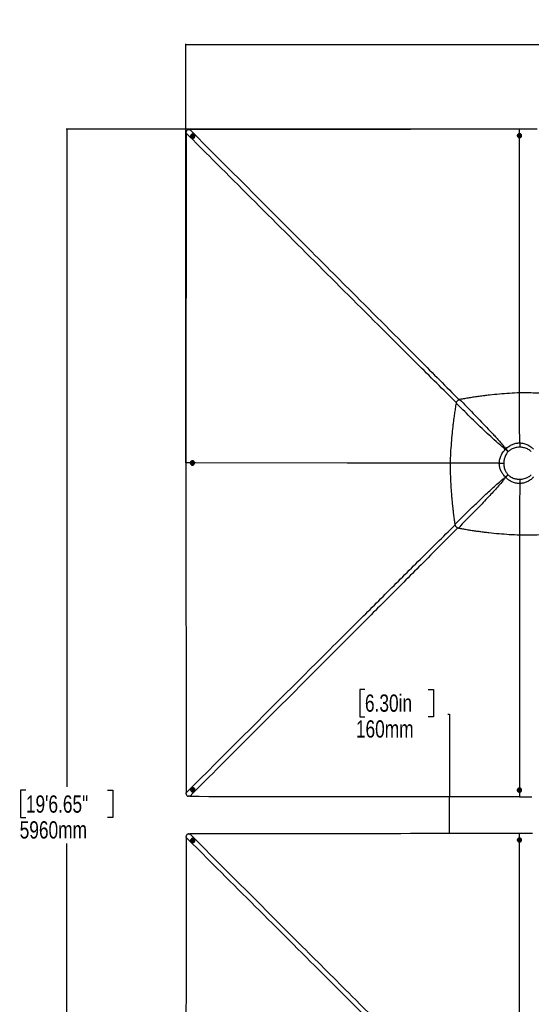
# Model space of a CAD drawing. Header units: millimetres. Extents: x 10 to 13239, y 20 to 10604.
# Tile 60 of 130: x 245 to 2469, y 6327 to 10604. Entities that reach past the tile are written whole.
import ezdxf

# ---------------------------------------------------------------- set-up
doc = ezdxf.new("R2010")
doc.units = ezdxf.units.MM
doc.layers.add('COMPONENT_GEOMETRY', color=7, linetype='Continuous')
doc.styles.add('SLDTEXTSTYLE0', font='TXT', dxfattribs={"width": 0.75})
doc.dimstyles.new('SLDDIMSTYLE0', dxfattribs={"dimtxt": 75, "dimasz": 3.302, "dimexe": 0, "dimexo": 0.0625, "dimgap": 18.75, "dimtad": 0, "dimtih": 1, "dimtoh": 1, "dimdec": 0, "dimrnd": 1e-09, "dimzin": 12, "dimdsep": 46, "dimtxsty": 'SLDTEXTSTYLE0', "dimsah": 1, "dimcen": 0.09, "dimadec": 0, "dimazin": 3, "dimtfac": 1, "dimtdec": 0, "dimtofl": 0, "dimtmove": 0, "dimatfit": 3, "dimfxl": 1, "dimfrac": 2, "dimtolj": 1, "dimtzin": 12, "dimarcsym": 0})
doc.dimstyles.new('SLDDIMSTYLE1', dxfattribs={"dimtxt": 75, "dimasz": 3.302, "dimexe": 0, "dimexo": 0.0625, "dimgap": 18.75, "dimtad": 0, "dimtih": 1, "dimtoh": 1, "dimdec": 1, "dimrnd": 1e-09, "dimzin": 12, "dimdsep": 46, "dimtxsty": 'SLDTEXTSTYLE0', "dimsah": 1, "dimcen": 0.09, "dimadec": 0, "dimazin": 3, "dimtfac": 1, "dimtdec": 1, "dimtofl": 0, "dimtmove": 0, "dimatfit": 3, "dimfxl": 1, "dimfrac": 2, "dimtolj": 1, "dimtzin": 12, "dimarcsym": 0})

# ---------------------------------------------------------------- blocks, each defined once
blk = doc.blocks.new('_D')
at = {"layer": 'COMPONENT_GEOMETRY', "color": 7}
for p, q in [((3769.6, 10604.5), (3746.7, 10604.5)), ((3746.7, 10604.5), (3746.7, 10485.4)), ((4125.1, 10604.5), (4148, 10604.5)), ((4148, 10604.5), (4148, 10485.4)), ((967.3, 8679.9), (967.3, 10499.6)), ((967.3, 10496.4), (3710.5, 10496.4)), ((3746.7, 10485.4), (3769.6, 10485.4)), ((4148, 10485.4), (4125.1, 10485.4)), ((6927.4, 10496.4), (4184.2, 10496.4)), ((6927.4, 8679.9), (6927.4, 10499.6))]:
    blk.add_line(p, q, dxfattribs=at)
for points in [[(967.3, 10496.4), (970.6, 10495.9), (970.6, 10496.9)], [(6927.4, 10496.4), (6924.1, 10496.9), (6924.1, 10495.9)]]:
    blk.add_solid(points, dxfattribs=at)
at = {"layer": 'COMPONENT_GEOMETRY', "color": 7, "char_height": 75, "attachment_point": 1, "style": 'SLDTEXTSTYLE0'}
for s, insert in [('19\'6.65"', (3769.6, 10582.1)), ('5960mm', (3742.8, 10469.9))]:
    blk.add_mtext(s, dxfattribs=dict(at, insert=insert))
blk = doc.blocks.new('_D_1')
at = {"layer": 'COMPONENT_GEOMETRY', "color": 7}
for p, q in [((2416.1, 10128.7), (446.7, 10128.7)), ((449.9, 10128.7), (449.9, 7271.9)), ((272.2, 7256.7), (249.3, 7256.7)), ((249.3, 7256.7), (249.3, 7137.6)), ((627.7, 7256.7), (650.5, 7256.7)), ((650.5, 7256.7), (650.5, 7137.6)), ((249.3, 7137.6), (272.2, 7137.6)), ((650.5, 7137.6), (627.7, 7137.6)), ((449.9, 4168.6), (449.9, 7025.4)), ((2416.1, 4168.6), (446.7, 4168.6))]:
    blk.add_line(p, q, dxfattribs=at)
for points in [[(449.9, 10128.7), (449.4, 10125.4), (450.4, 10125.4)], [(449.9, 4168.6), (450.4, 4171.9), (449.4, 4171.9)]]:
    blk.add_solid(points, dxfattribs=at)
at = {"layer": 'COMPONENT_GEOMETRY', "color": 7, "char_height": 75, "attachment_point": 1, "style": 'SLDTEXTSTYLE0'}
for s, insert in [('19\'6.65"', (272.2, 7234.3)), ('5960mm', (245.3, 7122.1))]:
    blk.add_mtext(s, dxfattribs=dict(at, insert=insert))
blk = doc.blocks.new('_D_2')
at = {"layer": 'COMPONENT_GEOMETRY', "color": 7}
for p, q in [((1745.9, 7695.1), (1723, 7695.1)), ((1723, 7695.1), (1723, 7576.1)), ((2020.8, 7695.1), (2043.6, 7695.1)), ((2043.6, 7695.1), (2043.6, 7576.1)), ((1723, 7576.1), (1745.9, 7576.1)), ((2043.6, 7576.1), (2020.8, 7576.1)), ((2106.7, 7587.1), (2113, 7587.1)), ((2113, 7587.1), (2113, 7228.6)), ((2416.1, 7228.6), (2109.9, 7228.6)), ((2113, 7068.7), (2113, 7228.6)), ((2416.1, 7068.7), (2109.9, 7068.7))]:
    blk.add_line(p, q, dxfattribs=at)
for points in [[(2113, 7228.6), (2112.5, 7225.3), (2113.5, 7225.3)], [(2113, 7068.7), (2113.5, 7072), (2112.5, 7072)]]:
    blk.add_solid(points, dxfattribs=at)
at = {"layer": 'COMPONENT_GEOMETRY', "color": 7, "char_height": 75, "attachment_point": 1, "style": 'SLDTEXTSTYLE0'}
for s, insert in [('6.30in', (1745.9, 7672.8)), ('160mm', (1706.5, 7560.5))]:
    blk.add_mtext(s, dxfattribs=dict(at, insert=insert))

msp = doc.modelspace()

# ---------------------------------------------------------------- linework, layer by layer
at = {"color": 7, "linetype": 'Continuous', "lineweight": 25}
for p, q in [((969.01, 10111.65), (969.07, 10116.3)), ((979.68, 10126.91), (984.33, 10126.98)), ((995.16, 10099.78), (996.48, 10100.9)), ((995.43, 10098.12), (995.16, 10099.78)), ((995.48, 10099.46), (995.16, 10099.78)), ((997.01, 10097.58), (995.43, 10098.12)), ((995.48, 10099.46), (996.14, 10100.02)), ((995.61, 10098.63), (995.48, 10099.46)), ((995.71, 10098.02), (995.61, 10098.63)), ((996.14, 10100.02), (996.8, 10100.58)), ((996.48, 10100.9), (998.06, 10100.37)), ((996.8, 10100.58), (996.48, 10100.9)), ((996.8, 10100.58), (997.59, 10100.32)), ((998.33, 10098.71), (997.01, 10097.58)), ((997.59, 10100.32), (998.1, 10100.14)), ((998.06, 10100.37), (998.33, 10098.71)), ((1000.67, 10102.04), (1000.59, 10102.12)), ((1004.31, 10104.97), (1003.95, 10105.33)), ((2407.96, 10100.4), (2407.96, 10099.75)), ((2412.62, 10100.53), (2412.61, 10100.38)), ((2415.64, 10101.57), (2416.63, 10102.89)), ((2416.38, 10100.13), (2415.64, 10101.57)), ((2415.83, 10101.21), (2416.13, 10101.62)), ((2416.13, 10101.62), (2416.62, 10102.28)), ((2418.11, 10100), (2416.38, 10100.13)), ((2416.62, 10102.28), (2416.63, 10102.89)), ((2416.62, 10102.28), (2417.49, 10102.21)), ((2416.63, 10102.89), (2418.35, 10102.76)), ((2417.36, 10108.87), (2417.34, 10128.66)), ((2417.35, 10128.66), (2417.34, 10128.66)), ((2417.49, 10102.21), (2418.35, 10102.15)), ((2419.09, 10101.31), (2418.11, 10100)), ((2418.35, 10102.76), (2419.09, 10101.31)), ((2418.35, 10102.15), (2418.35, 10102.76)), ((2418.35, 10102.15), (2418.72, 10101.43)), ((2418.72, 10101.43), (2418.91, 10101.07)), ((2422.11, 10100.35), (2422.11, 10100.5)), ((2426.76, 10099.69), (2426.76, 10100.34)), ((990.66, 10092.03), (991.02, 10091.67)), ((993.87, 10095.4), (993.95, 10095.32)), ((2418.19, 8983.5), (2418.19, 8983.5)), ((2358.58, 8739.26), (2356.85, 8737.53)), ((2368.01, 8728.08), (2368.18, 8728.25)), ((2418.45, 8766.03), (2418.45, 8766.03)), ((996.24, 8688.02), (995.59, 8688.02)), ((987.11, 8678.63), (967.33, 8678.64)), ((967.33, 8678.64), (967.33, 8678.64)), ((993.1, 8677.88), (993.23, 8679.6)), ((994.41, 8676.89), (993.1, 8677.88)), ((993.71, 8677.88), (993.1, 8677.88)), ((993.23, 8679.6), (994.67, 8680.34)), ((993.84, 8679.61), (993.23, 8679.6)), ((993.71, 8677.88), (993.78, 8678.74)), ((994.37, 8677.39), (993.71, 8677.88)), ((993.78, 8678.74), (993.84, 8679.61)), ((993.84, 8679.61), (994.56, 8679.98)), ((994.78, 8677.08), (994.37, 8677.39)), ((995.85, 8677.63), (994.41, 8676.89)), ((994.56, 8679.98), (994.92, 8680.16)), ((994.67, 8680.34), (995.98, 8679.36)), ((995.6, 8683.37), (995.45, 8683.37)), ((995.48, 8673.87), (995.63, 8673.87)), ((995.65, 8669.22), (996.3, 8669.22)), ((995.98, 8679.36), (995.85, 8677.63)), ((2329.93, 8677.7), (2329.93, 8677.7)), ((2357.56, 8617.49), (2358.18, 8616.88)), ((2368.02, 8627.03), (2367.96, 8627.09)), ((2418.48, 8589.69), (2418.48, 8589.68)), ((2418.19, 8366.29), (2418.17, 8366.28)), ((2418.19, 8366.28), (2418.19, 8366.29)), ((969.06, 7241.01), (969, 7245.65)), ((984.31, 7230.34), (979.68, 7230.4)), ((990.97, 7265.57), (990.62, 7265.21)), ((993.92, 7261.94), (993.85, 7261.86)), ((995.08, 7257.77), (995.62, 7259.35)), ((995.4, 7258.09), (995.08, 7257.77)), ((996.2, 7256.45), (995.08, 7257.77)), ((995.4, 7258.09), (995.67, 7258.88)), ((995.96, 7257.43), (995.4, 7258.09)), ((995.62, 7259.35), (997.28, 7259.62)), ((995.67, 7258.88), (995.84, 7259.39)), ((996.52, 7256.78), (995.96, 7257.43)), ((996.52, 7256.78), (996.2, 7256.45)), ((997.87, 7256.72), (996.2, 7256.45)), ((997.36, 7256.91), (996.52, 7256.78)), ((997.28, 7259.62), (998.4, 7258.3)), ((997.96, 7257.01), (997.36, 7256.91)), ((998.4, 7258.3), (997.87, 7256.72)), ((1000.61, 7255.19), (1000.68, 7255.27)), ((1003.99, 7252), (1004.35, 7252.36)), ((2407.96, 7257.5), (2407.96, 7256.85)), ((2412.61, 7256.86), (2412.61, 7256.71)), ((2415.64, 7255.92), (2416.63, 7257.23)), ((2416.38, 7254.48), (2415.64, 7255.92)), ((2416.01, 7255.82), (2415.83, 7256.17)), ((2416.38, 7255.1), (2416.01, 7255.82)), ((2416.38, 7255.1), (2416.38, 7254.48)), ((2417.24, 7255.03), (2416.38, 7255.1)), ((2418.11, 7254.35), (2416.38, 7254.48)), ((2416.63, 7257.23), (2418.35, 7257.1)), ((2418.1, 7254.97), (2417.24, 7255.03)), ((2418.6, 7255.62), (2418.1, 7254.97)), ((2418.1, 7254.97), (2418.11, 7254.35)), ((2419.09, 7255.66), (2418.11, 7254.35)), ((2418.35, 7257.1), (2419.09, 7255.66)), ((2418.9, 7256.03), (2418.6, 7255.62)), ((2422.11, 7256.74), (2422.11, 7256.89)), ((2426.76, 7256.91), (2426.76, 7257.55)), ((2417.36, 7228.62), (2417.34, 7228.62)), ((979.67, 7066.89), (984.29, 7066.95)), ((2417.36, 7048.9), (2417.34, 7068.67)), ((969, 7051.65), (969.06, 7056.27)), ((990.62, 7032.08), (990.97, 7031.71)), ((993.85, 7035.42), (993.92, 7035.34)), ((995.16, 7039.79), (996.47, 7040.91)), ((995.42, 7038.13), (995.16, 7039.79)), ((995.48, 7039.46), (995.16, 7039.79)), ((997.01, 7037.59), (995.42, 7038.13)), ((995.48, 7039.46), (996.13, 7040.02)), ((995.61, 7038.63), (995.48, 7039.46)), ((995.71, 7038.03), (995.61, 7038.63)), ((996.13, 7040.02), (996.79, 7040.59)), ((996.47, 7040.91), (998.06, 7040.38)), ((996.79, 7040.59), (996.47, 7040.91)), ((996.79, 7040.59), (997.58, 7040.32)), ((998.32, 7038.72), (997.01, 7037.59)), ((997.58, 7040.32), (998.09, 7040.15)), ((998.06, 7040.38), (998.32, 7038.72)), ((1000.68, 7042.02), (1000.61, 7042.1)), ((1004.35, 7044.92), (1003.99, 7045.29)), ((2407.96, 7040.44), (2407.96, 7039.78)), ((2412.61, 7040.57), (2412.61, 7040.42)), ((2415.64, 7041.62), (2416.62, 7042.93)), ((2416.38, 7040.18), (2415.64, 7041.62)), ((2415.83, 7041.26), (2416.13, 7041.66)), ((2416.13, 7041.66), (2416.62, 7042.32)), ((2418.11, 7040.05), (2416.38, 7040.18)), ((2416.62, 7042.93), (2418.35, 7042.8)), ((2416.62, 7042.32), (2416.62, 7042.93)), ((2416.62, 7042.32), (2417.48, 7042.25)), ((2417.48, 7042.25), (2418.35, 7042.19)), ((2419.09, 7041.36), (2418.11, 7040.05)), ((2418.35, 7042.8), (2419.09, 7041.36)), ((2418.35, 7042.19), (2418.35, 7042.8)), ((2418.35, 7042.19), (2418.72, 7041.47)), ((2418.72, 7041.47), (2418.9, 7041.11)), ((2422.11, 7040.39), (2422.11, 7040.54)), ((2426.76, 7039.73), (2426.76, 7040.38))]:
    msp.add_line(p, q, dxfattribs=at)
at = {"color": 8, "linetype": 'Continuous', "lineweight": 25}
msp.add_line((2417.36, 7248.38), (2417.34, 7228.62), dxfattribs=at)
at = {"color": 7, "linetype": 'Continuous', "lineweight": 25, "flags": 128}
for points in [[(969.01, 10111.65), (968.96, 10071.13), (968.92, 10029.11), (968.87, 9987.08), (968.82, 9945.06), (968.77, 9903.04), (968.73, 9861.01), (968.68, 9818.99), (968.63, 9776.96), (968.58, 9734.94), (968.53, 9692.91), (968.48, 9650.89), (968.44, 9608.87), (968.34, 9524.82), (968.29, 9482.79), (968.24, 9440.77), (968.19, 9398.74), (968.18, 9388.24), (968.15, 9358.03), (968.11, 9327.83), (968.07, 9297.62), (968, 9237.21), (967.97, 9207.01), (967.9, 9146.6), (967.86, 9116.39), (967.79, 9055.98), (967.75, 9025.78), (967.68, 8965.37), (967.61, 8904.96), (967.33, 8678.64)], [(2417.34, 10128.66), (2406.84, 10128.65), (2364.81, 10128.6), (2322.79, 10128.54), (2280.76, 10128.49), (2196.72, 10128.39), (2154.69, 10128.34), (2112.67, 10128.29), (2070.64, 10128.24), (2028.62, 10128.19), (1986.59, 10128.14), (1944.57, 10128.09), (1902.55, 10128.04), (1860.52, 10127.99), (1818.5, 10127.94), (1776.47, 10127.89), (1734.45, 10127.84), (1692.43, 10127.79), (1650.4, 10127.74), (1608.38, 10127.69), (1566.35, 10127.64), (1524.33, 10127.59), (1482.3, 10127.54), (1398.26, 10127.45), (1356.23, 10127.4), (1314.21, 10127.35), (1272.18, 10127.3), (1230.16, 10127.26), (1188.14, 10127.21), (1146.11, 10127.16), (1104.09, 10127.11), (1062.06, 10127.06), (1023.2, 10127.02), (984.33, 10126.98)], [(1002.26, 10106.64), (1000.65, 10107.39), (998.92, 10107.8), (997.12, 10107.86), (995.33, 10107.57), (993.61, 10106.94), (992.04, 10105.99), (990.67, 10104.75), (989.55, 10103.29), (988.74, 10101.65), (988.25, 10099.89), (988.11, 10098.09), (988.32, 10096.31), (988.88, 10094.62), (989.76, 10093.09), (990.94, 10091.77), (992.35, 10090.72), (993.96, 10089.97), (995.7, 10089.56), (997.49, 10089.5), (999.29, 10089.79), (1001, 10090.42), (1002.57, 10091.37), (1003.94, 10092.6), (1005.06, 10094.07), (1005.88, 10095.71), (1006.37, 10097.47), (1006.51, 10099.27), (1006.29, 10101.05), (1005.73, 10102.74), (1004.85, 10104.27), (1003.68, 10105.59), (1002.26, 10106.64)], [(994.3, 10102.23), (993.43, 10101.27), (992.85, 10100.13), (992.59, 10098.88), (992.68, 10097.62), (993.1, 10096.44), (993.83, 10095.44), (994.81, 10094.69), (995.97, 10094.23), (997.22, 10094.11), (998.48, 10094.34), (999.64, 10094.89), (1000.62, 10095.73), (1001.35, 10096.8), (1001.78, 10098.01), (1001.87, 10099.27), (1001.61, 10100.5), (1001.03, 10101.6), (1000.17, 10102.49), (999.09, 10103.1), (997.87, 10103.39), (996.6, 10103.33), (995.38, 10102.94), (994.3, 10102.23)], [(995.28, 10100.98), (994.7, 10100.26), (994.43, 10099.38), (994.52, 10098.48), (994.94, 10097.7), (995.64, 10097.15), (996.5, 10096.92), (997.41, 10097.05), (998.21, 10097.5), (998.79, 10098.23), (999.06, 10099.1), (998.97, 10100), (998.55, 10100.79), (997.85, 10101.33), (996.98, 10101.56), (996.08, 10101.44), (995.28, 10100.98)], [(2426.43, 10102.66), (2425.77, 10104.24), (2424.79, 10105.68), (2423.52, 10106.91), (2422.01, 10107.89), (2420.33, 10108.58), (2418.53, 10108.95), (2416.69, 10109), (2414.88, 10108.71), (2413.15, 10108.11), (2411.6, 10107.2), (2410.26, 10106.04), (2409.19, 10104.65), (2408.44, 10103.1), (2408.04, 10101.45), (2407.99, 10099.75), (2408.3, 10098.08), (2408.96, 10096.5), (2409.94, 10095.06), (2411.21, 10093.83), (2412.71, 10092.85), (2414.4, 10092.16), (2416.2, 10091.79), (2418.04, 10091.74), (2419.85, 10092.02), (2421.57, 10092.63), (2423.13, 10093.54), (2424.47, 10094.7), (2425.53, 10096.09), (2426.28, 10097.63), (2426.69, 10099.29), (2426.74, 10100.98), (2426.43, 10102.66)], [(2417.75, 10104.88), (2416.46, 10104.81), (2415.23, 10104.43), (2414.17, 10103.75), (2413.34, 10102.84), (2412.81, 10101.75), (2412.62, 10100.58), (2412.78, 10099.39), (2413.28, 10098.3), (2414.08, 10097.36), (2415.13, 10096.66), (2416.34, 10096.25), (2417.63, 10096.15), (2418.9, 10096.38), (2420.05, 10096.91), (2421.01, 10097.71), (2421.7, 10098.72), (2422.06, 10099.87), (2422.08, 10101.06), (2421.75, 10102.21), (2421.09, 10103.23), (2420.15, 10104.06), (2419.01, 10104.62), (2417.75, 10104.88)], [(2417.56, 10103.62), (2416.64, 10103.53), (2415.83, 10103.11), (2415.25, 10102.44), (2415, 10101.62), (2415.11, 10100.78), (2415.56, 10100.03), (2416.28, 10099.5), (2417.18, 10099.27), (2418.1, 10099.36), (2418.91, 10099.78), (2419.48, 10100.45), (2419.74, 10101.27), (2419.63, 10102.11), (2419.18, 10102.86), (2418.45, 10103.39), (2417.56, 10103.62)], [(2495.1, 10128.57), (2417.35, 10128.66)], [(2418.15, 8983.5), (2418.13, 8999.52), (2417.84, 9426.93), (2417.37, 10085.91), (2417.37, 10091.19)], [(2368.01, 8728.08), (2366.6, 8729.28), (2365.18, 8730.48), (2363.77, 8731.67), (2362.37, 8732.86), (2360.97, 8734.04), (2359.58, 8735.21), (2358.21, 8736.38), (2356.85, 8737.53)], [(2358.58, 8739.26), (2359.75, 8737.92), (2360.93, 8736.57), (2362.13, 8735.2), (2363.33, 8733.82), (2364.54, 8732.44), (2365.75, 8731.04), (2366.96, 8729.65), (2368.18, 8728.25)], [(993.33, 8687.69), (991.75, 8687.03), (990.31, 8686.05), (989.08, 8684.78), (988.1, 8683.28), (987.41, 8681.6), (987.03, 8679.8), (986.99, 8677.96), (987.27, 8676.14), (987.88, 8674.42), (988.78, 8672.86), (989.95, 8671.52), (991.33, 8670.46), (992.88, 8669.71), (994.54, 8669.3), (996.23, 8669.25), (997.9, 8669.55), (999.49, 8670.21), (1000.92, 8671.19), (1002.15, 8672.46), (1003.13, 8673.96), (1003.83, 8675.65), (1004.2, 8677.44), (1004.25, 8679.28), (1003.96, 8681.1), (1003.35, 8682.82), (1002.45, 8684.38), (1001.28, 8685.72), (999.9, 8686.79), (998.35, 8687.54), (996.7, 8687.95), (995, 8688), (993.33, 8687.69)], [(996.33, 8669.22), (996.92, 8669.25), (998.59, 8669.56), (1000.17, 8670.21), (1001.61, 8671.2), (1002.84, 8672.46), (1003.82, 8673.97), (1004.51, 8675.65), (1004.88, 8677.44), (1004.93, 8679.29), (1004.64, 8681.1), (1004.04, 8682.82), (1003.13, 8684.38), (1001.97, 8685.72), (1000.58, 8686.79), (999.04, 8687.54), (997.38, 8687.95), (996.27, 8688.02)], [(991.11, 8679.01), (991.18, 8677.72), (991.56, 8676.49), (992.23, 8675.43), (993.15, 8674.6), (994.23, 8674.07), (995.41, 8673.87), (996.59, 8674.03), (997.69, 8674.53), (998.62, 8675.33), (999.32, 8676.38), (999.74, 8677.59), (999.83, 8678.88), (999.61, 8680.15), (999.07, 8681.31), (998.27, 8682.26), (997.26, 8682.95), (996.12, 8683.32), (994.93, 8683.34), (993.78, 8683), (992.75, 8682.35), (991.93, 8681.41), (991.37, 8680.27), (991.11, 8679.01)], [(992.36, 8678.81), (992.46, 8677.89), (992.87, 8677.08), (993.54, 8676.51), (994.36, 8676.25), (995.21, 8676.36), (995.96, 8676.81), (996.49, 8677.53), (996.72, 8678.42), (996.62, 8679.34), (996.21, 8680.15), (995.54, 8680.73), (994.72, 8680.99), (993.87, 8680.88), (993.13, 8680.43), (992.6, 8679.7), (992.36, 8678.81)], [(2115.95, 8677.84), (1669.1, 8678.15), (1010.13, 8678.61), (1004.86, 8678.62)], [(2357.56, 8617.49), (2358.83, 8618.66), (2360.11, 8619.84), (2361.41, 8621.03), (2362.71, 8622.23), (2364.01, 8623.44), (2365.33, 8624.65), (2366.64, 8625.87), (2367.96, 8627.09)], [(2368.02, 8627.03), (2366.77, 8625.74), (2365.53, 8624.45), (2364.28, 8623.17), (2363.05, 8621.89), (2361.82, 8620.62), (2360.59, 8619.36), (2359.38, 8618.11), (2358.18, 8616.88)], [(984.31, 7230.34), (993.33, 7230.33), (1003.84, 7230.32), (1024.85, 7230.29), (1066.87, 7230.24), (1108.9, 7230.2), (1150.92, 7230.15), (1192.95, 7230.1), (1234.97, 7230.05), (1277, 7230), (1319.02, 7229.95), (1361.05, 7229.9), (1403.07, 7229.85), (1445.09, 7229.8), (1487.12, 7229.75), (1571.17, 7229.65), (1613.19, 7229.6), (1655.22, 7229.55), (1697.24, 7229.5), (1707.75, 7229.49), (1737.95, 7229.45), (1768.16, 7229.42), (1798.36, 7229.38), (1858.77, 7229.31), (1888.98, 7229.27), (1949.39, 7229.2), (1979.59, 7229.16), (2040, 7229.09), (2070.21, 7229.05), (2130.62, 7228.98), (2191.03, 7228.9), (2417.34, 7228.62)], [(989.34, 7263.56), (988.6, 7261.95), (988.18, 7260.22), (988.12, 7258.42), (988.41, 7256.63), (989.05, 7254.92), (990, 7253.34), (991.23, 7251.97), (992.69, 7250.86), (994.34, 7250.04), (996.09, 7249.55), (997.9, 7249.41), (999.67, 7249.62), (1001.36, 7250.18), (1002.9, 7251.06), (1004.21, 7252.23), (1005.27, 7253.65), (1006.01, 7255.25), (1006.42, 7256.99), (1006.49, 7258.79), (1006.19, 7260.58), (1005.56, 7262.29), (1004.61, 7263.86), (1003.38, 7265.23), (1001.91, 7266.35), (1000.27, 7267.17), (998.52, 7267.66), (996.71, 7267.8), (994.93, 7267.59), (993.24, 7267.03), (991.71, 7266.15), (990.39, 7264.98), (989.34, 7263.56)], [(993.75, 7255.6), (994.71, 7254.73), (995.86, 7254.15), (997.11, 7253.89), (998.37, 7253.97), (999.54, 7254.4), (1000.54, 7255.12), (1001.3, 7256.1), (1001.75, 7257.26), (1001.87, 7258.52), (1001.65, 7259.77), (1001.09, 7260.93), (1000.25, 7261.92), (999.19, 7262.65), (997.98, 7263.07), (996.71, 7263.16), (995.48, 7262.91), (994.39, 7262.33), (993.5, 7261.46), (992.89, 7260.38), (992.6, 7259.17), (992.65, 7257.9), (993.05, 7256.68), (993.75, 7255.6)], [(995, 7256.57), (995.72, 7255.99), (996.6, 7255.72), (997.5, 7255.81), (998.28, 7256.23), (998.83, 7256.93), (999.06, 7257.79), (998.94, 7258.69), (998.48, 7259.5), (997.76, 7260.08), (996.88, 7260.34), (995.98, 7260.26), (995.2, 7259.84), (994.65, 7259.14), (994.42, 7258.27), (994.54, 7257.37), (995, 7256.57)], [(2426.76, 7257.59), (2426.74, 7258.18), (2426.43, 7259.85), (2425.77, 7261.43), (2424.79, 7262.86), (2423.52, 7264.09), (2422.02, 7265.07), (2420.34, 7265.76), (2418.54, 7266.14), (2416.7, 7266.18), (2414.88, 7265.9), (2413.16, 7265.29), (2411.6, 7264.39), (2410.26, 7263.23), (2409.2, 7261.84), (2408.44, 7260.3), (2408.03, 7258.64), (2407.96, 7257.53)], [(2408.29, 7254.59), (2408.95, 7253.01), (2409.93, 7251.58), (2411.2, 7250.35), (2412.7, 7249.37), (2414.39, 7248.68), (2416.18, 7248.3), (2418.02, 7248.26), (2419.84, 7248.54), (2421.56, 7249.15), (2423.12, 7250.05), (2424.46, 7251.21), (2425.53, 7252.6), (2426.28, 7254.14), (2426.69, 7255.8), (2426.74, 7257.49), (2426.43, 7259.16), (2425.77, 7260.74), (2424.79, 7262.18), (2423.52, 7263.41), (2422.02, 7264.38), (2420.34, 7265.08), (2418.54, 7265.45), (2416.7, 7265.5), (2414.88, 7265.21), (2413.16, 7264.61), (2411.6, 7263.7), (2410.26, 7262.54), (2409.2, 7261.15), (2408.45, 7259.61), (2408.04, 7257.96), (2407.99, 7256.26), (2408.29, 7254.59)], [(2416.97, 7252.37), (2418.26, 7252.44), (2419.49, 7252.82), (2420.56, 7253.5), (2421.39, 7254.41), (2421.92, 7255.49), (2422.11, 7256.67), (2421.95, 7257.85), (2421.45, 7258.95), (2420.65, 7259.88), (2419.61, 7260.58), (2418.39, 7260.99), (2417.1, 7261.09), (2415.83, 7260.86), (2414.68, 7260.33), (2413.72, 7259.53), (2413.03, 7258.52), (2412.67, 7257.38), (2412.65, 7256.19), (2412.98, 7255.04), (2413.64, 7254.02), (2414.57, 7253.19), (2415.71, 7252.63), (2416.97, 7252.37)], [(2417.17, 7253.62), (2418.09, 7253.72), (2418.9, 7254.13), (2419.48, 7254.8), (2419.73, 7255.62), (2419.63, 7256.46), (2419.18, 7257.21), (2418.45, 7257.74), (2417.56, 7257.97), (2416.64, 7257.87), (2415.83, 7257.46), (2415.25, 7256.79), (2415, 7255.97), (2415.1, 7255.13), (2415.55, 7254.38), (2416.28, 7253.85), (2417.17, 7253.62)], [(2417.36, 7228.62), (2428.07, 7228.62), (2470.9, 7228.65)], [(2417.34, 7068.67), (2406.84, 7068.66), (2364.82, 7068.61), (2322.79, 7068.55), (2280.77, 7068.5), (2196.72, 7068.4), (2154.7, 7068.35), (2112.67, 7068.29), (2070.65, 7068.24), (2028.63, 7068.19), (1986.6, 7068.14), (1944.58, 7068.09), (1902.56, 7068.04), (1860.53, 7067.99), (1818.51, 7067.94), (1776.48, 7067.88), (1734.46, 7067.83), (1692.44, 7067.78), (1650.41, 7067.73), (1608.39, 7067.68), (1566.37, 7067.63), (1524.34, 7067.58), (1482.32, 7067.53), (1398.27, 7067.43), (1356.25, 7067.38), (1314.22, 7067.34), (1272.2, 7067.29), (1230.18, 7067.24), (1188.15, 7067.19), (1146.13, 7067.14), (1104.1, 7067.09), (1062.08, 7067.04), (1023.18, 7067), (984.29, 7066.95)], [(2474.69, 7068.64), (2417.36, 7068.67)], [(969, 7051.65), (968.98, 7041.15), (968.94, 6999.12), (968.89, 6957.1), (968.84, 6915.08), (968.79, 6873.05), (968.75, 6831.03), (968.7, 6789), (968.65, 6746.98), (968.6, 6704.96), (968.56, 6662.93), (968.51, 6620.91), (968.46, 6578.89), (968.41, 6536.86), (968.36, 6494.84), (968.32, 6452.82), (968.27, 6410.79), (968.22, 6368.77), (968.12, 6284.72)], [(1002.26, 7046.64), (1000.65, 7047.39), (998.91, 7047.8), (997.12, 7047.86), (995.33, 7047.56), (993.61, 7046.93), (992.04, 7045.98), (990.67, 7044.75), (989.55, 7043.28), (988.73, 7041.64), (988.25, 7039.89), (988.11, 7038.08), (988.32, 7036.31), (988.88, 7034.62), (989.76, 7033.09), (990.93, 7031.77), (992.35, 7030.72), (993.96, 7029.97), (995.69, 7029.56), (997.49, 7029.5), (999.28, 7029.8), (1001, 7030.43), (1002.57, 7031.38), (1003.94, 7032.61), (1005.06, 7034.08), (1005.87, 7035.72), (1006.36, 7037.47), (1006.5, 7039.28), (1006.29, 7041.06), (1005.73, 7042.74), (1004.85, 7044.27), (1003.68, 7045.59), (1002.26, 7046.64)], [(994.3, 7042.23), (993.43, 7041.27), (992.85, 7040.12), (992.59, 7038.87), (992.67, 7037.62), (993.1, 7036.44), (993.83, 7035.44), (994.81, 7034.69), (995.97, 7034.23), (997.22, 7034.12), (998.48, 7034.34), (999.64, 7034.9), (1000.62, 7035.74), (1001.35, 7036.8), (1001.78, 7038.01), (1001.86, 7039.28), (1001.61, 7040.5), (1001.03, 7041.6), (1000.16, 7042.49), (999.08, 7043.1), (997.86, 7043.39), (996.6, 7043.33), (995.38, 7042.94), (994.3, 7042.23)], [(995.28, 7040.99), (994.7, 7040.27), (994.43, 7039.39), (994.51, 7038.49), (994.94, 7037.71), (995.63, 7037.16), (996.5, 7036.93), (997.4, 7037.06), (998.21, 7037.51), (998.78, 7038.24), (999.05, 7039.11), (998.97, 7040.01), (998.55, 7040.79), (997.85, 7041.34), (996.98, 7041.57), (996.08, 7041.45), (995.28, 7040.99)], [(2426.43, 7042.69), (2425.77, 7044.27), (2424.78, 7045.71), (2423.52, 7046.94), (2422.01, 7047.92), (2420.33, 7048.61), (2418.53, 7048.98), (2416.69, 7049.03), (2414.87, 7048.74), (2413.15, 7048.14), (2411.59, 7047.23), (2410.26, 7046.07), (2409.19, 7044.69), (2408.44, 7043.14), (2408.03, 7041.49), (2407.99, 7039.79), (2408.3, 7038.12), (2408.96, 7036.54), (2409.94, 7035.11), (2411.21, 7033.88), (2412.71, 7032.9), (2414.4, 7032.21), (2416.19, 7031.83), (2418.03, 7031.79), (2419.85, 7032.07), (2421.57, 7032.68), (2423.13, 7033.58), (2424.47, 7034.75), (2425.53, 7036.13), (2426.28, 7037.68), (2426.69, 7039.33), (2426.74, 7041.02), (2426.43, 7042.69)], [(2417.75, 7044.91), (2416.46, 7044.85), (2415.23, 7044.46), (2414.16, 7043.79), (2413.34, 7042.88), (2412.81, 7041.79), (2412.61, 7040.62), (2412.77, 7039.44), (2413.27, 7038.34), (2414.08, 7037.41), (2415.12, 7036.71), (2416.34, 7036.29), (2417.63, 7036.2), (2418.9, 7036.42), (2420.05, 7036.96), (2421.01, 7037.76), (2421.69, 7038.76), (2422.06, 7039.91), (2422.08, 7041.1), (2421.74, 7042.24), (2421.08, 7043.27), (2420.15, 7044.09), (2419.01, 7044.65), (2417.75, 7044.91)], [(2417.56, 7043.67), (2416.64, 7043.57), (2415.83, 7043.15), (2415.25, 7042.49), (2415, 7041.67), (2415.1, 7040.82), (2415.56, 7040.08), (2416.28, 7039.55), (2417.17, 7039.31), (2418.09, 7039.41), (2418.9, 7039.83), (2419.48, 7040.49), (2419.73, 7041.31), (2419.63, 7042.16), (2419.18, 7042.9), (2418.45, 7043.43), (2417.56, 7043.67)], [(2418.07, 5934.62), (2418.02, 6017.41), (2417.79, 6367.87), (2417.52, 6794.76), (2417.37, 7031.24)]]:
    msp.add_lwpolyline(points, dxfattribs=at)
at = {"color": 8, "linetype": 'Continuous', "lineweight": 25, "flags": 128}
msp.add_lwpolyline([(2418.16, 8366.28), (2418.07, 8239.27), (2417.83, 7909.85), (2417.54, 7498.08), (2417.37, 7266.12)], dxfattribs=at)
at = {"color": 7, "linetype": 'Continuous', "lineweight": 25}
for centre, radius, start, end in [((997.45, 10098.54), 9.41, 226.89966, 43.10034), ((997.19, 10098.8), 4.75, 226.97967, 43.02033), ((997.12, 10098.86), 1.52, 130.14041, 188.59876), ((996.99, 10098.85), 1.4, 189.01573, 219.92703), ((997.12, 10098.89), 1.5, 71.9418, 131.03756), ((997.15, 10099.01), 1.38, 45.20155, 71.39686), ((2417.37, 10100.68), 4.76, 183.5553, 356.08272), ((2417.18, 10100.83), 1.32, 142.84748, 168.46746), ((2417.35, 10100.67), 1.55, 85.01965, 142.06031), ((2417.4, 10100.71), 1.5, 28.41626, 86.62515), ((2417.57, 10100.83), 1.29, 7.37787, 27.36995), ((995.32, 8678.61), 1.55, 175.03048, 232.03721), ((995.27, 8678.66), 1.5, 118.37071, 176.64231), ((995.16, 8678.44), 1.32, 232.88313, 258.62478), ((995.16, 8678.82), 1.3, 97.57617, 117.27076), ((995.31, 8678.62), 4.76, 273.91894, 86.44303), ((997.44, 7258.74), 9.41, 317.28, 133.43355), ((997.19, 7258.49), 4.75, 317.36328, 133.35282), ((997.09, 7258.42), 1.5, 161.91888, 221.06991), ((996.97, 7258.44), 1.38, 135.45355, 161.3989), ((997.13, 7258.42), 1.53, 220.14583, 278.55069), ((995.91, 7260.99), 4.33, 289.52586, 299.4305), ((2417.36, 7256.56), 4.76, 3.97052, 176.39044), ((2417.15, 7256.41), 1.29, 187.73413, 207.32914), ((2417.33, 7256.53), 1.5, 208.41306, 266.64861), ((2417.37, 7256.58), 1.55, 265.03145, 321.98833), ((2417.55, 7256.42), 1.31, 322.76334, 348.52337), ((997.44, 7038.54), 9.41, 226.56665, 42.7198), ((997.19, 7038.8), 4.75, 226.64625, 42.63765), ((997.12, 7038.86), 1.52, 130.13803, 188.5812), ((996.99, 7038.85), 1.4, 189.03157, 219.61762), ((997.12, 7038.89), 1.5, 71.96619, 131.06336), ((997.14, 7039.01), 1.38, 45.22854, 71.42944), ((2417.36, 7040.72), 4.76, 183.60788, 356.03117), ((2417.18, 7040.86), 1.32, 142.87042, 168.24167), ((2417.35, 7040.71), 1.55, 85.02177, 142.01548), ((2417.4, 7040.75), 1.5, 28.45441, 86.64981), ((2417.57, 7040.87), 1.29, 7.5543, 27.37914)]:
    msp.add_arc(centre, radius, start, end, dxfattribs=at)
at = {"color": 8, "linetype": 'Continuous', "lineweight": 25}
for points, knots in [([(2142.79, 8941.12), (2114.46, 8969.14), (2056.66, 9026.27), (1900.43, 9181.61), (1575.69, 9505.42), (1242.75, 9838.09), (1007.74, 10072.95), (969.47, 10111.19), (969.01, 10111.65)], [0, 0, 0, 0, 0.07215335, 0.14716663, 0.39880772, 0.9021042, 0.99882455, 1, 1, 1, 1]), ([(984.33, 10126.98), (984.79, 10126.52), (1148.55, 9962.68), (1383.41, 9727.67), (1715.96, 9394.64), (1914.41, 9195.64), (2069.73, 9039.46), (2126.83, 8981.7), (2154.83, 8953.38)], [0, 0, 0, 0, 0.0011756, 0.4191921, 0.6012517, 0.8529176, 0.9278764, 1, 1, 1, 1]), ([(969, 7245.65), (969.46, 7246.11), (1133.47, 7409.81), (1368.2, 7644.06), (1653.06, 7928.06), (1824.83, 8099.2), (1953.26, 8226.91), (2057.44, 8330.31), (2111.16, 8383.32), (2137.45, 8409.27)], [0, 0, 0, 0, 0.001181, 0.4214955, 0.6032047, 0.7329044, 0.8626041, 0.9327543, 1, 1, 1, 1]), ([(2149.18, 8396.9), (2123.24, 8370.69), (2070.26, 8317.15), (1966.83, 8213.22), (1839.01, 8085.02), (1536.68, 7782.38), (1252.15, 7498.01), (1017.59, 7263.59), (984.77, 7230.8), (984.31, 7230.34)], [0, 0, 0, 0, 0.0671482, 0.1371521, 0.2668883, 0.3966247, 0.9155846, 0.9988185, 1, 1, 1, 1]), ([(984.29, 7066.95), (984.75, 7066.49), (1148.41, 6902.95), (1383.27, 6668.26), (1715.57, 6335.91), (1912.02, 6139.18), (2063.36, 5987.19), (2116.77, 5933.28), (2142.91, 5906.89)], [0, 0, 0, 0, 0.0011883, 0.4232836, 0.6074368, 0.8610751, 0.9320015, 1, 1, 1, 1]), ([(2130.93, 5894.26), (2104.46, 5920.41), (2050.37, 5973.86), (1898.07, 6125.11), (1575.9, 6445.98), (1243.2, 6777.97), (1008.2, 7012.52), (969.45, 7051.19), (969, 7051.65)], [0, 0, 0, 0, 0.0681014, 0.1391744, 0.3927392, 0.8998837, 0.9988123, 1, 1, 1, 1])]:
    msp.add_open_spline(points, degree=3, knots=knots, dxfattribs=at)
at = {"color": 7, "linetype": 'Continuous', "lineweight": 25}
for points, knots in [([(979.68, 10126.91), (979.02, 10126.87), (977.69, 10126.77), (975.77, 10126.21), (973.99, 10125.33), (972, 10123.83), (970.18, 10121.43), (969.23, 10118.63), (969.11, 10116.89), (969.07, 10116.3)], [0, 0, 0, 0, 0.1201165, 0.2401676, 0.3583241, 0.4764323, 0.6867803, 0.8929908, 1, 1, 1, 1]), ([(2418.19, 8983.5), (2403.53, 8982.75), (2374.28, 8981.26), (2330.67, 8977.86), (2294.21, 8974.24), (2264.91, 8970.79), (2242.71, 8967.91), (2220.87, 8964.81), (2199.4, 8961.5), (2178.31, 8958.03), (2164.4, 8955.55), (2157.5, 8954.32)], [0, 0, 0, 0, 0.1677752, 0.3345951, 0.4999217, 0.5863858, 0.671688, 0.7557548, 0.838527, 0.9199564, 1, 1, 1, 1]), ([(2418.45, 8766.03), (2418.43, 8773.36), (2418.35, 8809.6), (2418.28, 8882.09), (2418.22, 8947.25), (2418.19, 8983.5)], [0, 0, 0, 0, 0.1010202, 0.4999925, 1, 1, 1, 1]), ([(2690.19, 8965.86), (2685.57, 8966.41), (2676.73, 8967.46), (2664.06, 8968.89), (2652.59, 8970.14), (2643.4, 8971.11), (2636.25, 8971.83), (2630.91, 8972.37), (2625.82, 8972.86), (2620.1, 8973.41), (2612.96, 8974.07), (2604.56, 8974.82), (2595.69, 8975.58), (2587.03, 8976.3), (2578.58, 8976.96), (2570.35, 8977.57), (2562.34, 8978.15), (2545.34, 8979.3), (2519.51, 8980.8), (2485.03, 8982.26), (2451.34, 8983.2), (2429.15, 8983.4), (2418.19, 8983.5)], [0, 0, 0, 0, 0.0511567, 0.0979328, 0.1402737, 0.1781276, 0.1996061, 0.2192866, 0.2371616, 0.2558194, 0.282561, 0.3159834, 0.3486286, 0.3804871, 0.4115521, 0.441817, 0.471277, 0.499959, 0.6292543, 0.7558506, 0.8794998, 1, 1, 1, 1]), ([(2157.5, 8954.32), (2156.57, 8954.02), (2154.75, 8953.43), (2152.13, 8952.15), (2149.68, 8950.55), (2147.46, 8948.59), (2145.53, 8946.33), (2143.98, 8943.85), (2142.74, 8941.2), (2142.18, 8939.37), (2141.9, 8938.43)], [0, 0, 0, 0, 0.1255924, 0.2458594, 0.3738105, 0.4995642, 0.6255125, 0.7540304, 0.8742673, 1, 1, 1, 1]), ([(2157.5, 8954.32), (2177.15, 8934.28), (2206.63, 8904.22), (2245.68, 8863.94), (2274.62, 8833.75), (2298.39, 8808.5), (2317.02, 8788.24), (2331.03, 8772.56), (2345.06, 8756.39), (2354.08, 8744.97), (2358.58, 8739.26)], [0, 0, 0, 0, 0.2856028, 0.4284115, 0.5712197, 0.7115301, 0.7817041, 0.8518771, 0.9259056, 1, 1, 1, 1]), ([(2141.9, 8938.43), (2140.66, 8930.82), (2138.16, 8915.39), (2134.68, 8891.9), (2132.06, 8872.79), (2130.19, 8858.27), (2128.99, 8848.51), (2127.83, 8838.66), (2126.7, 8828.71), (2125.62, 8818.67), (2123.46, 8797.64), (2120.61, 8765.41), (2117.65, 8721.83), (2116.44, 8692.55), (2115.84, 8677.83)], [0, 0, 0, 0, 0.0882628, 0.1788893, 0.2718562, 0.3090117, 0.3465189, 0.3843743, 0.4225752, 0.4611172, 0.4999797, 0.6645749, 0.8314117, 1, 1, 1, 1]), ([(2356.85, 8737.53), (2356.09, 8738.11), (2349.94, 8742.83), (2338.65, 8752), (2317.97, 8769.87), (2292.57, 8792.95), (2252.18, 8831.07), (2201.91, 8879.51), (2161.9, 8918.79), (2141.9, 8938.43)], [0, 0, 0, 0, 0.0097088, 0.0789714, 0.1482447, 0.2886622, 0.4290905, 0.7145422, 1, 1, 1, 1]), ([(2329.93, 8677.7), (2329.97, 8678.99), (2330.13, 8683.37), (2331.12, 8690.8), (2333.3, 8699.82), (2336.62, 8708.98), (2341.22, 8718.08), (2346.51, 8725.98), (2351.78, 8732.44), (2355.16, 8735.83), (2356.85, 8737.53)], [0, 0, 0, 0, 0.0575694, 0.1950798, 0.3330376, 0.4705744, 0.6286585, 0.7867645, 0.8933805, 1, 1, 1, 1]), ([(2368.01, 8728.08), (2366.77, 8726.54), (2364.28, 8723.46), (2360.5, 8717.71), (2356.82, 8710.82), (2353.72, 8703.05), (2351.5, 8695.37), (2350.04, 8687.89), (2349.37, 8681.84), (2349.23, 8678.31), (2349.19, 8677.31)], [0, 0, 0, 0, 0.1076831, 0.2153687, 0.3734856, 0.5316239, 0.6695175, 0.8076959, 0.9456263, 1, 1, 1, 1]), ([(2358.58, 8739.26), (2359.51, 8740.22), (2362.51, 8743.32), (2368.02, 8748.12), (2375.32, 8753.32), (2382.79, 8757.55), (2390.31, 8760.83), (2397.74, 8763.27), (2404.96, 8764.89), (2411.89, 8765.81), (2416.26, 8765.96), (2418.45, 8766.03)], [0, 0, 0, 0, 0.0592984, 0.1920073, 0.3250567, 0.4577267, 0.5735357, 0.6896049, 0.8053961, 0.9026907, 1, 1, 1, 1]), ([(2418.4, 8747.07), (2414.97, 8746.87), (2408.36, 8746.48), (2398.73, 8744.46), (2390.34, 8741.73), (2382.98, 8738.38), (2376.62, 8734.72), (2371.72, 8731.25), (2369.02, 8728.96), (2368.18, 8728.25)], [0, 0, 0, 0, 0.188295, 0.3630098, 0.5376921, 0.6715625, 0.8057355, 0.939572, 1, 1, 1, 1]), ([(2418.45, 8766.03), (2418.45, 8763.59), (2418.45, 8758.64), (2418.43, 8752.22), (2418.41, 8748.34), (2418.4, 8747.13), (2418.4, 8747.07)], [0, 0, 0, 0, 0.4010987, 0.8138331, 0.99079, 1, 1, 1, 1]), ([(2469, 8728.4), (2467.48, 8729.61), (2464.42, 8732.05), (2458.69, 8735.78), (2451.79, 8739.45), (2443.99, 8742.55), (2436.29, 8744.76), (2428.81, 8746.21), (2422.82, 8746.88), (2419.35, 8747.03), (2418.4, 8747.07)], [0, 0, 0, 0, 0.1066284, 0.2132586, 0.3730117, 0.5327827, 0.6712425, 0.8099818, 0.9484751, 1, 1, 1, 1]), ([(2418.45, 8766.03), (2419.77, 8765.97), (2424.16, 8765.76), (2431.57, 8764.7), (2440.52, 8762.46), (2449.62, 8759.08), (2458.68, 8754.46), (2466.51, 8749.18), (2472.87, 8743.98), (2476.19, 8740.69), (2477.85, 8739.04)], [0, 0, 0, 0, 0.0593681, 0.1969913, 0.3350483, 0.4726965, 0.631533, 0.7903928, 0.8951923, 1, 1, 1, 1]), ([(967.33, 8678.64), (967.33, 8675.14), (967.36, 8657.63), (967.39, 8626.11), (967.45, 8584.09), (967.51, 8528.05), (967.58, 8472.02), (967.65, 8415.99), (967.7, 8373.97), (967.75, 8331.94), (967.8, 8289.92), (967.85, 8247.9), (967.9, 8205.87), (967.95, 8163.85), (968, 8121.82), (968.05, 8079.8), (968.1, 8037.78), (968.15, 7995.75), (968.2, 7953.73), (968.25, 7911.7), (968.29, 7869.68), (968.34, 7827.66), (968.39, 7785.63), (968.45, 7729.6), (968.52, 7673.57), (968.58, 7617.54), (968.63, 7575.51), (968.68, 7533.49), (968.73, 7491.47), (968.77, 7449.44), (968.82, 7407.42), (968.87, 7365.39), (968.91, 7324.43), (968.96, 7284.51), (968.99, 7258.61), (969, 7245.65)], [0, 0, 0, 0, 0.0073315, 0.0366577, 0.0659838, 0.0953099, 0.1539621, 0.1832883, 0.2126144, 0.2419405, 0.2712666, 0.3005927, 0.3299188, 0.3592449, 0.388571, 0.4178971, 0.4472232, 0.4765493, 0.5058755, 0.5352016, 0.5645277, 0.5938538, 0.6231799, 0.652506, 0.7111583, 0.7404844, 0.7698105, 0.7991366, 0.8284627, 0.8577888, 0.887115, 0.9164411, 0.9457672, 0.9728836, 1, 1, 1, 1]), ([(2329.93, 8677.7), (2318.72, 8677.7), (2278.79, 8677.72), (2207.43, 8677.77), (2147.27, 8677.81), (2115.84, 8677.83)], [0, 0, 0, 0, 0.15698933, 0.55960248, 1, 1, 1, 1]), ([(2115.84, 8677.83), (2115.98, 8667.19), (2116.26, 8645.58), (2117.38, 8612.69), (2119.1, 8578.89), (2120.75, 8555.25), (2121.8, 8542.05), (2122.01, 8539.5), (2122.22, 8536.87), (2122.45, 8534.14), (2122.7, 8531.32), (2122.95, 8528.4), (2123.38, 8523.5), (2124.03, 8516.41), (2124.85, 8507.93), (2125.67, 8499.85), (2126.46, 8492.31), (2127.32, 8484.37), (2128.26, 8476.03), (2129.4, 8466.33), (2130.69, 8455.78), (2132.08, 8444.88), (2133.38, 8435.1), (2134.56, 8426.42), (2135.63, 8418.82), (2136.3, 8414.12), (2136.62, 8411.94)], [0, 0, 0, 0, 0.119562, 0.2429365, 0.3698522, 0.4999594, 0.50921, 0.51875, 0.5286504, 0.5389114, 0.5495319, 0.56051, 0.5718454, 0.60485, 0.6405247, 0.6676241, 0.6960557, 0.725808, 0.7573991, 0.7902907, 0.8356638, 0.8768056, 0.9137649, 0.9465883, 0.9753195, 1, 1, 1, 1]), ([(2357.56, 8617.49), (2355.95, 8618.96), (2352.31, 8622.3), (2347.22, 8628.08), (2342.37, 8634.77), (2338.28, 8641.83), (2335, 8649.17), (2332.5, 8656.7), (2330.9, 8664.03), (2330.02, 8671.05), (2329.96, 8675.48), (2329.93, 8677.7)], [0, 0, 0, 0, 0.0958503, 0.2165323, 0.337506, 0.4581538, 0.5738707, 0.6898878, 0.8055856, 0.902797, 1, 1, 1, 1]), ([(2329.93, 8677.7), (2332.37, 8677.65), (2337.32, 8677.54), (2343.8, 8677.41), (2347.79, 8677.34), (2349.09, 8677.31), (2349.19, 8677.31)], [0, 0, 0, 0, 0.3949531, 0.8013675, 0.9860156, 1, 1, 1, 1]), ([(2349.19, 8677.31), (2349.21, 8675.56), (2349.25, 8672.05), (2349.89, 8665.4), (2351.39, 8657.42), (2354.04, 8649.25), (2357.2, 8642.31), (2360.53, 8636.53), (2364.12, 8631.43), (2366.77, 8628.43), (2367.96, 8627.09)], [0, 0, 0, 0, 0.0958109, 0.1916188, 0.3650492, 0.5384395, 0.6596711, 0.7811666, 0.9023715, 1, 1, 1, 1]), ([(2136.62, 8411.94), (2152.17, 8427.2), (2183.29, 8457.72), (2230.19, 8503.21), (2268.64, 8539.73), (2298.49, 8567.42), (2319.67, 8586.46), (2337.7, 8601.91), (2350.46, 8612.12), (2355.91, 8616.24), (2357.56, 8617.49)], [0, 0, 0, 0, 0.2163502, 0.4327, 0.6490402, 0.7433285, 0.8376132, 0.932286, 0.979483, 1, 1, 1, 1]), ([(2358.18, 8616.88), (2356.93, 8615.23), (2352.8, 8609.81), (2342.56, 8597.08), (2327.07, 8579.09), (2307.99, 8557.96), (2280.2, 8528.12), (2243.53, 8489.65), (2197.84, 8442.68), (2167.19, 8411.52), (2151.86, 8395.94)], [0, 0, 0, 0, 0.0204589, 0.0675469, 0.1620342, 0.2561537, 0.3502763, 0.5668445, 0.7834221, 1, 1, 1, 1]), ([(2418.48, 8589.68), (2416.94, 8589.66), (2412.46, 8589.59), (2405.06, 8590.3), (2396.44, 8592.13), (2388.49, 8594.83), (2381.29, 8598.2), (2374.81, 8602.03), (2368.77, 8606.46), (2363.16, 8611.38), (2359.84, 8615.05), (2358.18, 8616.88)], [0, 0, 0, 0, 0.0675368, 0.1960023, 0.3249444, 0.4534405, 0.563228, 0.6732895, 0.7831019, 0.8915489, 1, 1, 1, 1]), ([(2368.02, 8627.03), (2369.5, 8625.68), (2372.46, 8622.97), (2378.17, 8618.86), (2385.18, 8614.89), (2392.97, 8611.77), (2400.43, 8609.73), (2407.39, 8608.54), (2413.4, 8608.06), (2417.06, 8608.09), (2418.37, 8608.1)], [0, 0, 0, 0, 0.1090082, 0.2180214, 0.3816354, 0.5452777, 0.6730199, 0.801074, 0.9288532, 1, 1, 1, 1]), ([(2418.37, 8608.1), (2420.16, 8608.12), (2423.75, 8608.18), (2430.52, 8608.83), (2438.59, 8610.36), (2446.92, 8613.05), (2454.1, 8616.31), (2460.18, 8619.82), (2465.16, 8623.36), (2468, 8625.83), (2469.07, 8626.76)], [0, 0, 0, 0, 0.0973941, 0.19478499, 0.36853609, 0.54225129, 0.66899711, 0.79603656, 0.92275395, 1, 1, 1, 1]), ([(2418.37, 8608.1), (2418.37, 8608), (2418.38, 8606.97), (2418.41, 8603.35), (2418.45, 8597.15), (2418.47, 8592.2), (2418.48, 8589.69)], [0, 0, 0, 0, 0.0150064, 0.1631598, 0.5756012, 1, 1, 1, 1]), ([(2477.97, 8616.89), (2476.8, 8615.64), (2473.69, 8612.3), (2468.13, 8607.38), (2461.2, 8602.35), (2453.98, 8598.18), (2446.57, 8594.87), (2439.09, 8592.37), (2431.84, 8590.76), (2424.95, 8589.85), (2420.64, 8589.74), (2418.48, 8589.69)], [0, 0, 0, 0, 0.0762392, 0.20309, 0.3302607, 0.4570782, 0.5739182, 0.6910465, 0.807867, 0.9039347, 1, 1, 1, 1]), ([(2418.4, 8557.41), (2418.4, 8556.92), (2418.34, 8525.9), (2418.27, 8462.19), (2418.22, 8398.97), (2418.19, 8366.28)], [0, 0, 0, 0, 0.0077263, 0.4869452, 1, 1, 1, 1]), ([(2418.48, 8589.68), (2418.45, 8579.41), (2418.42, 8568.65), (2418.4, 8557.9), (2418.4, 8557.41)], [0, 0, 0, 0, 0.9550206, 1, 1, 1, 1]), ([(2136.62, 8411.94), (2136.88, 8411.01), (2137.4, 8409.19), (2138.57, 8406.55), (2140.05, 8404.07), (2141.9, 8401.78), (2144.08, 8399.79), (2146.5, 8398.15), (2149.11, 8396.85), (2150.93, 8396.25), (2151.86, 8395.94)], [0, 0, 0, 0, 0.1249542, 0.2441922, 0.372164, 0.4971601, 0.6238637, 0.7525129, 0.8735601, 1, 1, 1, 1]), ([(2151.86, 8395.94), (2157.86, 8394.84), (2169.95, 8392.62), (2188.27, 8389.48), (2206.92, 8386.46), (2225.88, 8383.59), (2245.14, 8380.9), (2264.7, 8378.39), (2292.54, 8375.14), (2328.75, 8371.61), (2373.33, 8368.3), (2403.21, 8366.95), (2418.17, 8366.28)], [0, 0, 0, 0, 0.0681863, 0.1375144, 0.2079514, 0.2794636, 0.3520095, 0.4255423, 0.5000055, 0.6655341, 0.8324216, 1, 1, 1, 1]), ([(2418.19, 8366.28), (2429.28, 8366.24), (2451.88, 8366.16), (2486.37, 8366.71), (2522.03, 8367.84), (2547.24, 8369.08), (2561.65, 8369.91), (2564.96, 8370.11), (2568.38, 8370.32), (2571.91, 8370.54), (2575.55, 8370.77), (2581.12, 8371.14), (2588.78, 8371.67), (2597.68, 8372.32), (2606.07, 8372.96), (2613.84, 8373.58), (2622.01, 8374.26), (2630.7, 8375.02), (2640.98, 8375.94), (2652.23, 8377.01), (2663.81, 8378.16), (2674.13, 8379.23), (2683.22, 8380.2), (2691.08, 8381.06), (2695.91, 8381.6), (2698.13, 8381.85)], [0, 0, 0, 0, 0.1186108, 0.2416442, 0.3688887, 0.5000595, 0.5114961, 0.5232973, 0.5355052, 0.5481189, 0.5611372, 0.5745599, 0.6077932, 0.6432549, 0.6699406, 0.697748, 0.7266696, 0.7576012, 0.7910222, 0.8369786, 0.8784433, 0.915448, 0.9480233, 0.976198, 1, 1, 1, 1]), ([(969.06, 7241.01), (969.11, 7240.35), (969.21, 7239.02), (969.77, 7237.1), (970.65, 7235.33), (972.14, 7233.34), (974.55, 7231.51), (977.35, 7230.56), (979.08, 7230.44), (979.68, 7230.4)], [0, 0, 0, 0, 0.1200965, 0.2401264, 0.3582684, 0.4763562, 0.6866708, 0.892876, 1, 1, 1, 1]), ([(979.67, 7066.89), (979.01, 7066.84), (977.68, 7066.74), (975.76, 7066.18), (973.98, 7065.31), (971.99, 7063.81), (970.17, 7061.4), (969.22, 7058.6), (969.1, 7056.87), (969.06, 7056.27)], [0, 0, 0, 0, 0.1200822, 0.2400954, 0.3582259, 0.4762931, 0.6866152, 0.8927773, 1, 1, 1, 1]), ([(2417.36, 7068.67), (2417.36, 7068.67), (2417.35, 7068.67), (2417.35, 7068.67), (2417.34, 7068.67)], [0, 0, 0, 0, 0.173907, 1, 1, 1, 1])]:
    msp.add_open_spline(points, degree=3, knots=knots, dxfattribs=at)

# ---------------------------------------------------------------- dimensions: what is measured, and where the dimension line sits
at = {"layer": 'COMPONENT_GEOMETRY', "color": 7}
for base, p1, p2, angle, dimstyle, picture, middle in [((6927.36, 10496.43), (967.33, 8678.64), (6927.36, 8678.64), 0, 'SLDDIMSTYLE0', '_D', (3947.35, 10496.43)), ((449.92, 4168.63), (2417.34, 10128.66), (2417.34, 4168.63), 270, 'SLDDIMSTYLE1', '_D_1', (449.92, 7148.64)), ((2113.04, 7228.61), (2417.34, 7068.67), (2417.34, 7228.62), 270.00083, 'SLDDIMSTYLE0', '_D_2', (2113.03, 7587.12))]:
    dim = msp.add_linear_dim(base=base, p1=p1, p2=p2, angle=angle, dimstyle=dimstyle, dxfattribs=at)
    dim.commit()
    dim.dimension.update_dxf_attribs({"geometry": picture, "text_midpoint": middle, "dimtype": 160})

doc.saveas('drawing.dxf')
